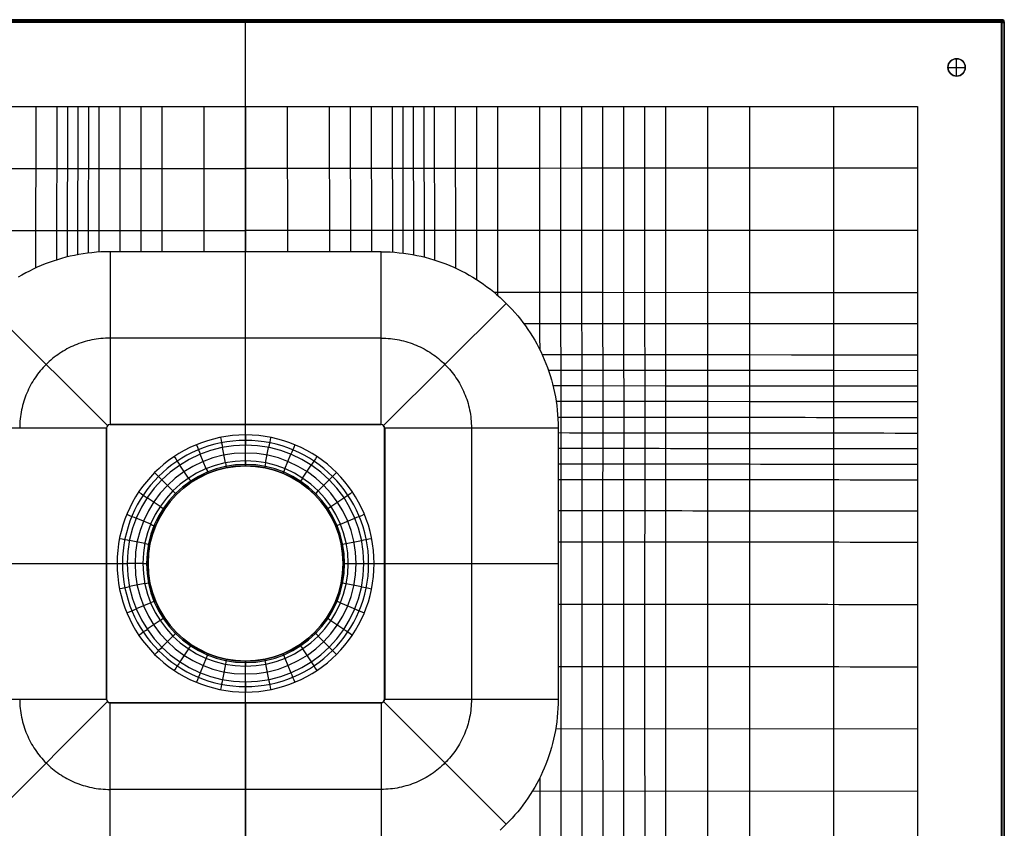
# Model space of a CAD drawing. Extents: x 0 to 700, y -500 to 500.
# Tile 3 of 3: x 246 to 700, y 127 to 500. Entities that reach past the tile are written whole.
import ezdxf

# ---------------------------------------------------------------- set-up
doc = ezdxf.new("R2010")
doc.units = 0
doc.header["$MEASUREMENT"] = 0
doc.layers.add('1', color=18, linetype='CONTINUOUS')

msp = doc.modelspace()

# ---------------------------------------------------------------- linework, layer by layer
at = {"layer": '1', "color": 111}
for p, q in [((698.99, 499.99, -1.99), (1.01, 499.99, -1.99)), ((698.99, 499.99, -2), (1.01, 499.99, -2)), ((1.14, 499.86, 13.51), (698.86, 499.86, 13.51)), ((1.28, 499.72, 29.01), (698.72, 499.72, 29.01)), ((350, 499.99, -1.99), (350, 499.72, 29.01)), ((698.72, 499.72, 29.01), (698.99, 499.99, -1.99)), ((698.99, 498.99, -3), (1.01, 498.99, -3)), ((698.72, 498.72, 30), (1.28, 498.72, 30)), ((350, 294.09, -3), (350, 498.99, -3)), ((350, 460, 30), (350, 498.72, 30)), ((698.72, -498.72, 30), (698.72, 498.72, 30)), ((698.99, -498.99, -3), (698.99, 498.99, -3)), ((699.99, 498.99, -1.99), (699.72, 498.72, 29.01)), ((699.91, 498.91, 6.89), (699.72, 498.72, 29.01)), ((699.72, 498.72, 29.01), (699.72, -498.72, 29.01)), ((699.86, 498.86, 13.51), (699.86, -498.86, 13.51)), ((699.99, -498.99, -1.99), (699.99, 498.99, -1.99)), ((699.99, -498.99, -2), (699.99, 498.99, -2)), ((678, 474, 7), (678, 482, 7)), ((678, 482, -3), (678, 482, 7)), ((674, 478, 7), (682, 478, 7)), ((674, 478, -3), (674, 478, 7)), ((682, 478, -3), (682, 478, 7)), ((678, 474, -3), (678, 474, 7)), ((40, 460, 30), (350, 460, 30)), ((253.25, 459.99, 30), (253.14, 385.41, 23.65)), ((262.94, 459.99, 30), (262.84, 389.16, 23.9)), ((267.79, 459.99, 30), (267.69, 390.52, 23.99)), ((272.64, 459.99, 30), (272.54, 391.56, 24.06)), ((277.49, 459.99, 30), (277.39, 392.31, 24.11)), ((282.33, 459.99, 30), (282.24, 392.76, 24.15)), ((292.03, 459.99, 30), (291.94, 392.92, 24.16)), ((301.73, 460, 30), (301.63, 392.92, 24.16)), ((311.42, 460, 30), (311.33, 392.92, 24.16)), ((330.81, 460, 30), (330.72, 392.92, 24.16)), ((350, 460, 30), (660, 460, 30)), ((350, 460, 30), (350, 392.92, 24.16)), ((369.19, 460, 30), (369.28, 392.92, 24.16)), ((388.58, 460, 30), (388.67, 392.92, 24.16)), ((398.27, 460, 30), (398.37, 392.92, 24.16)), ((407.97, 459.99, 30), (408.06, 392.92, 24.16)), ((417.67, 459.99, 30), (417.76, 392.76, 24.15)), ((422.51, 459.99, 30), (422.61, 392.31, 24.11)), ((427.36, 459.99, 30), (427.46, 391.56, 24.06)), ((432.21, 459.99, 30), (432.31, 390.52, 23.99)), ((437.06, 459.99, 30), (437.16, 389.16, 23.9)), ((446.75, 459.99, 30), (446.86, 385.41, 23.65)), ((456.45, 459.99, 30), (456.56, 380.11, 23.34)), ((660, 460, 30), (660, -460, 30)), ((350, 392.92, 24.16), (287.48, 392.92, 24.16)), ((287.48, 392.92, 24.16), (287.48, 313.22, 17.22)), ((412.52, 392.92, 24.16), (350, 392.92, 24.16)), ((350, 313.22, 17.22), (350, 392.92, 24.16)), ((412.52, 313.22, 17.22), (412.52, 392.92, 24.16)), ((229.74, 369.12, 22.77), (286.3, 312.74, 17.22)), ((470.26, 369.12, 22.77), (413.7, 312.74, 17.22)), ((412.52, 353.08, 20.69), (287.48, 353.08, 20.69)), ((285.81, 311.56, 17.22), (205.81, 311.56, 21.38)), ((285.81, 311.56, 17.22), (285.86, 311.5, 14.22)), ((285.81, 186.52, 17.22), (285.81, 311.56, 17.22)), ((285.84, 186.54, 15.72), (285.84, 311.53, 15.72)), ((285.86, 311.5, 14.22), (285.86, 186.57, 14.22)), ((286.3, 312.74, 17.22), (286.35, 312.68, 14.22)), ((287.53, 313.17, 14.22), (287.48, 313.22, 17.22)), ((350, 313.22, 17.22), (287.48, 313.22, 17.22)), ((287.51, 313.2, 15.72), (350, 313.2, 15.72)), ((350, 313.17, 14.22), (287.53, 313.17, 14.22)), ((318.55, 313.22, 17.22), (318.55, 313.17, 14.22)), ((350, 313.17, 14.22), (350, 313.22, 17.22)), ((350, 313.22, 17.22), (412.52, 313.22, 17.22)), ((412.49, 313.2, 15.72), (350, 313.2, 15.72)), ((412.47, 313.17, 14.22), (350, 313.17, 14.22)), ((350, 308.39, 14.22), (350, 313.17, 14.22)), ((381.45, 313.17, 14.22), (381.45, 313.22, 17.22)), ((412.52, 313.22, 17.22), (412.47, 313.17, 14.22)), ((413.7, 312.74, 17.22), (413.65, 312.68, 14.22)), ((414.14, 311.5, 14.22), (414.19, 311.56, 17.22)), ((414.14, 186.57, 14.22), (414.14, 311.5, 14.22)), ((414.16, 186.54, 15.72), (414.16, 311.53, 15.72)), ((494.19, 311.56, 21.38), (414.19, 311.56, 17.22)), ((414.19, 311.56, 17.22), (414.19, 186.52, 17.22)), ((454.19, 311.56, 19.3), (454.19, 186.52, 19.3)), ((494.19, 311.56, 21.38), (494.19, 186.52, 21.38)), ((340.76, 295.54, 5.82), (339.35, 302.64, 12.4)), ((350, 296.45, 5.82), (350, 303.68, 12.4)), ((359.24, 295.54, 5.82), (360.65, 302.64, 12.4)), ((331.88, 292.84, 5.82), (329.11, 299.53, 12.4)), ((368.12, 292.84, 5.82), (370.89, 299.53, 12.4)), ((323.69, 288.47, 5.82), (319.67, 294.48, 12.4)), ((350, 294.09, -3), (350, 294.16, 0.76)), ((376.31, 288.47, 5.82), (380.33, 294.48, 12.4)), ((316.51, 282.58, 5.82), (311.4, 287.69, 12.4)), ((383.49, 282.58, 5.82), (388.6, 287.69, 12.4)), ((310.62, 275.4, 5.82), (304.61, 279.42, 12.4)), ((389.38, 275.4, 5.82), (395.39, 279.42, 12.4)), ((306.25, 267.21, 5.82), (299.56, 269.98, 12.4)), ((393.75, 267.21, 5.82), (400.44, 269.98, 12.4)), ((303.55, 258.33, 5.82), (296.45, 259.74, 12.4)), ((396.45, 258.33, 5.82), (403.55, 259.74, 12.4)), ((205.81, 249.04, 21.38), (285.81, 249.04, 17.22)), ((285.81, 249.04, 17.22), (285.86, 249.04, 14.22)), ((285.86, 249.04, 14.22), (290.7, 249.04, 14.22)), ((302.64, 249.09, 5.82), (295.4, 249.09, 12.4)), ((305, 249.09, -3), (304.93, 249.09, 0.76)), ((395, 249.09, -3), (395.07, 249.09, 0.76)), ((397.36, 249.09, 5.82), (404.6, 249.09, 12.4)), ((409.3, 249.04, 14.22), (414.14, 249.04, 14.22)), ((414.14, 249.04, 14.22), (414.19, 249.04, 17.22)), ((414.19, 249.04, 17.22), (494.19, 249.04, 21.38)), ((303.55, 239.85, 5.82), (296.45, 238.44, 12.4)), ((396.45, 239.85, 5.82), (403.55, 238.44, 12.4)), ((306.25, 230.97, 5.82), (299.56, 228.2, 12.4)), ((393.75, 230.97, 5.82), (400.44, 228.2, 12.4)), ((310.62, 222.78, 5.82), (304.61, 218.76, 12.4)), ((389.38, 222.78, 5.82), (395.39, 218.76, 12.4)), ((316.51, 215.6, 5.82), (311.4, 210.49, 12.4)), ((383.49, 215.6, 5.82), (388.6, 210.49, 12.4)), ((323.69, 209.71, 5.82), (319.67, 203.7, 12.4)), ((376.31, 209.71, 5.82), (380.33, 203.7, 12.4)), ((331.88, 205.34, 5.82), (329.11, 198.65, 12.4)), ((368.12, 205.34, 5.82), (370.89, 198.65, 12.4)), ((340.76, 202.64, 5.82), (339.35, 195.54, 12.4)), ((350, 204.09, -3), (350, 204.02, 0.76)), ((350, -498.99, -3), (350, 204.09, -3)), ((350, 194.49, 12.4), (350, 201.73, 5.82)), ((359.24, 202.64, 5.82), (360.65, 195.54, 12.4)), ((205.81, 186.52, 21.38), (285.81, 186.52, 17.22)), ((285.86, 186.57, 14.22), (285.81, 186.52, 17.22)), ((350, 184.9, 14.22), (350, 189.79, 14.22)), ((414.19, 186.52, 17.22), (414.14, 186.57, 14.22)), ((414.19, 186.52, 17.22), (494.19, 186.52, 21.38)), ((229.73, 128.76, 20.09), (286.3, 185.34, 17.22)), ((286.3, 185.34, 17.22), (286.35, 185.39, 14.22)), ((287.48, 184.85, 17.22), (287.53, 184.9, 14.22)), ((287.48, 184.85, 17.22), (350, 184.85, 17.22)), ((287.48, 104.85, 18.81), (287.48, 184.85, 17.22)), ((287.51, 184.87, 15.72), (350, 184.87, 15.72)), ((287.53, 184.9, 14.22), (350, 184.9, 14.22)), ((318.55, 184.9, 14.22), (318.55, 184.85, 17.22)), ((350, 184.9, 14.22), (412.47, 184.9, 14.22)), ((350, 184.85, 17.22), (350, 184.9, 14.22)), ((412.49, 184.87, 15.72), (350, 184.87, 15.72)), ((350, 184.85, 17.22), (412.52, 184.85, 17.22)), ((350, 184.85, 17.22), (350, 104.85, 18.81)), ((381.45, 184.85, 17.22), (381.45, 184.9, 14.22)), ((412.47, 184.9, 14.22), (412.52, 184.85, 17.22)), ((412.52, 184.85, 17.22), (412.52, 104.85, 18.81)), ((413.7, 185.34, 17.22), (413.65, 185.39, 14.22)), ((470.27, 128.76, 20.09), (413.7, 185.34, 17.22)), ((660, 172.69, 30), (493.05, 172.83, 21.3)), ((412.52, 144.85, 18.01), (287.48, 144.85, 18.01)), ((660, 143.93, 30), (482.32, 144.07, 20.67))]:
    msp.add_line(p, q, dxfattribs=at)
for points in [[(485.53, 459.98, 30), (485.57, 431.41, 27.85), (485.62, 388.41, 24.59), (485.64, 374.07, 23.55), (485.65, 366.9, 23.07), (485.66, 359.73, 22.61), (485.66, 353.77, 22.26), (485.67, 347.8, 21.94)], [(495.23, 459.98, 30), (495.3, 402.74, 25.85), (495.31, 388.4, 24.83), (495.33, 374.06, 23.86), (495.34, 366.89, 23.41), (495.35, 359.72, 22.98), (495.35, 352.55, 22.59), (495.36, 345.37, 22.24), (495.36, 338.19, 21.95), (495.37, 331.01, 21.71), (495.37, 323.83, 21.55), (495.37, 316.64, 21.46), (495.37, 309.46, 21.44), (495.36, 201.6, 21.44), (495.36, 172.83, 21.42), (495.36, 144.06, 21.35), (495.36, 129.67, 21.35), (495.36, 115.28, 21.39)], [(504.92, 459.98, 30), (504.99, 402.74, 26.06), (505, 388.4, 25.1), (505.02, 374.06, 24.2), (505.03, 366.89, 23.77), (505.03, 359.71, 23.38), (505.04, 352.54, 23.02), (505.04, 345.36, 22.7), (505.05, 338.18, 22.43), (505.05, 331, 22.22), (505.05, 323.82, 22.07), (505.05, 316.63, 21.99), (505.05, 309.45, 21.96), (505.04, 201.59, 21.95), (505.04, 172.82, 21.93), (505.04, 144.05, 21.86), (505.05, 129.66, 21.86), (505.05, 115.28, 21.88)], [(514.62, 459.98, 30), (514.68, 402.74, 26.28), (514.69, 388.4, 25.39), (514.71, 374.05, 24.55), (514.71, 366.88, 24.16), (514.72, 359.7, 23.8), (514.72, 352.53, 23.47), (514.73, 345.35, 23.18), (514.73, 338.17, 22.94), (514.73, 330.99, 22.75), (514.74, 323.81, 22.61), (514.74, 316.62, 22.53), (514.73, 309.44, 22.49), (514.72, 273.5, 22.47), (514.72, 201.59, 22.46), (514.72, 172.82, 22.44), (514.73, 144.04, 22.38), (514.73, 129.66, 22.37), (514.73, 115.27, 22.39)], [(524.31, 459.98, 30), (524.34, 431.43, 28.25), (524.37, 402.74, 26.52), (524.38, 388.4, 25.69), (524.39, 374.05, 24.92), (524.4, 366.87, 24.57), (524.4, 359.7, 24.24), (524.41, 352.52, 23.94), (524.41, 345.34, 23.68), (524.41, 338.16, 23.46), (524.42, 330.98, 23.29), (524.42, 323.8, 23.16), (524.42, 316.61, 23.08), (524.42, 309.43, 23.03), (524.41, 295.06, 22.99), (524.4, 201.58, 22.97), (524.41, 172.81, 22.95), (524.41, 144.04, 22.89), (524.41, 129.65, 22.88), (524.41, 115.26, 22.9)], [(534.01, 459.98, 30), (534.05, 417.09, 27.55), (534.06, 402.74, 26.76), (534.07, 388.39, 26), (534.08, 374.04, 25.3), (534.08, 366.87, 24.98), (534.09, 359.69, 24.68), (534.09, 352.51, 24.42), (534.1, 345.33, 24.18), (534.1, 338.15, 23.98), (534.1, 330.97, 23.83), (534.1, 323.79, 23.71), (534.1, 316.6, 23.62), (534.1, 309.42, 23.57), (534.1, 295.05, 23.52), (534.09, 230.34, 23.49), (534.09, 201.57, 23.49), (534.09, 172.8, 23.46), (534.1, 129.64, 23.4), (534.1, 115.26, 23.41)], [(543.7, 459.98, 30), (543.73, 431.44, 28.48), (543.74, 417.09, 27.73), (543.75, 402.74, 27.01), (543.76, 388.39, 26.32), (543.77, 374.04, 25.68), (543.77, 366.86, 25.39), (543.77, 359.68, 25.13), (543.78, 352.5, 24.89), (543.78, 345.32, 24.68), (543.78, 338.14, 24.5), (543.78, 330.96, 24.36), (543.78, 323.78, 24.24), (543.78, 316.59, 24.16), (543.78, 302.22, 24.07), (543.78, 287.85, 24.03), (543.77, 201.56, 24), (543.78, 144.02, 23.92), (543.78, 115.25, 23.92)], [(563.09, 459.99, 30), (563.11, 431.45, 28.73), (563.12, 417.1, 28.11), (563.13, 402.74, 27.52), (563.13, 388.39, 26.96), (563.14, 374.03, 26.45), (563.14, 359.67, 26.01), (563.15, 352.49, 25.82), (563.15, 345.31, 25.65), (563.15, 338.13, 25.51), (563.15, 330.94, 25.39), (563.15, 323.76, 25.29), (563.15, 309.39, 25.16), (563.15, 295.02, 25.09), (563.14, 273.45, 25.04), (563.14, 201.55, 25.01), (563.15, 144.01, 24.95), (563.15, 115.24, 24.94)], [(582.48, 459.99, 30), (582.49, 431.46, 28.99), (582.5, 417.1, 28.5), (582.5, 402.74, 28.03), (582.51, 388.38, 27.59), (582.51, 374.02, 27.2), (582.52, 359.66, 26.86), (582.52, 345.29, 26.58), (582.52, 330.93, 26.37), (582.52, 316.56, 26.23), (582.52, 302.18, 26.14), (582.51, 287.81, 26.09), (582.51, 259.06, 26.05), (582.51, 172.76, 26), (582.52, 115.22, 25.96), (582.52, 86.45, 25.99), (582.53, 57.69, 26.09), (582.53, 28.92, 26.24), (582.53, 0.15, 26.43), (582.52, -57.38, 26.89), (582.5, -172.44, 27.83), (582.49, -229.97, 28.28), (582.46, -460, 30)], [(621.25, 460, 30), (621.26, 431.47, 29.5), (621.26, 402.74, 29.03), (621.26, 388.37, 28.83), (621.26, 374, 28.64), (621.26, 359.63, 28.48), (621.26, 338.08, 28.29), (621.26, 316.52, 28.16), (621.26, 287.77, 28.07), (621.25, 259.01, 28.04), (621.26, 115.19, 27.98), (621.27, 86.43, 28), (621.27, 57.66, 28.04), (621.27, 28.9, 28.1), (621.27, 0.13, 28.19), (621.27, -57.39, 28.41), (621.26, -229.96, 29.12), (621.24, -460, 30)], [(40, 431.47, 30), (117.51, 431.46, 28.99), (165.97, 431.44, 28.36), (195.04, 431.42, 28.03), (214.43, 431.41, 27.85), (233.82, 431.4, 27.7), (253.21, 431.39, 27.6), (277.44, 431.38, 27.54), (350, 431.33, 27.5)], [(660, 431.47, 30), (582.49, 431.46, 28.99), (534.03, 431.44, 28.36), (504.96, 431.42, 28.03), (485.57, 431.41, 27.85), (466.18, 431.4, 27.7), (446.79, 431.39, 27.6), (422.56, 431.38, 27.54), (350, 431.33, 27.5)], [(40, 402.73, 30), (78.74, 402.74, 29.03), (165.94, 402.74, 26.76), (185.32, 402.74, 26.28), (204.7, 402.74, 25.85), (214.39, 402.74, 25.67), (224.09, 402.74, 25.5), (233.78, 402.74, 25.35), (243.47, 402.74, 25.23), (253.17, 402.74, 25.14), (267.71, 402.73, 25.06), (282.25, 402.72, 25.02), (350, 402.68, 25.01)], [(660, 402.73, 30), (621.26, 402.74, 29.03), (534.06, 402.74, 26.76), (514.68, 402.74, 26.28), (495.3, 402.74, 25.85), (485.61, 402.74, 25.67), (475.91, 402.74, 25.5), (466.22, 402.74, 25.35), (456.53, 402.74, 25.23), (446.83, 402.74, 25.14), (432.29, 402.73, 25.06), (417.75, 402.72, 25.02), (350, 402.68, 25.01)], [(287.48, 392.92, 24.16), (285.37, 392.9, 24.16), (283.28, 392.82, 24.15), (281.2, 392.69, 24.14), (279.13, 392.5, 24.13), (277.08, 392.27, 24.11), (275.05, 391.99, 24.09), (273.03, 391.65, 24.07), (271.03, 391.27, 24.04), (269.05, 390.84, 24.01), (267.08, 390.37, 23.98), (265.13, 389.84, 23.94), (263.21, 389.27, 23.9), (261.3, 388.65, 23.86), (259.41, 387.99, 23.82), (257.55, 387.29, 23.77), (255.7, 386.54, 23.72), (253.88, 385.75, 23.67), (252.09, 384.91, 23.62), (250.31, 384.03, 23.57), (248.57, 383.12, 23.51), (246.84, 382.16, 23.46), (245.15, 381.16, 23.4)], [(412.52, 392.92, 24.16), (414.63, 392.9, 24.16), (416.72, 392.82, 24.15), (418.8, 392.69, 24.14), (420.87, 392.5, 24.13), (422.92, 392.27, 24.11), (424.95, 391.99, 24.09), (426.97, 391.65, 24.07), (428.97, 391.27, 24.04), (430.95, 390.84, 24.01), (432.92, 390.37, 23.98), (434.87, 389.84, 23.94), (436.79, 389.27, 23.9), (438.7, 388.65, 23.86), (440.59, 387.99, 23.82), (442.45, 387.29, 23.77), (444.3, 386.54, 23.72), (446.12, 385.75, 23.67), (447.91, 384.91, 23.62), (449.69, 384.03, 23.57), (451.43, 383.12, 23.51), (453.16, 382.16, 23.46), (454.85, 381.16, 23.4), (456.53, 380.12, 23.34), (458.17, 379.04, 23.28), (459.78, 377.93, 23.22), (461.37, 376.78, 23.16), (462.93, 375.59, 23.09), (464.46, 374.36, 23.03), (465.95, 373.1, 22.96), (467.42, 371.81, 22.9), (468.85, 370.48, 22.83), (470.26, 369.12, 22.77), (471.63, 367.72, 22.7), (472.96, 366.29, 22.64), (474.26, 364.83, 22.57), (475.53, 363.34, 22.51), (476.76, 361.82, 22.45), (477.95, 360.27, 22.38), (479.11, 358.69, 22.32), (480.23, 357.08, 22.26), (481.31, 355.44, 22.2), (482.36, 353.78, 22.14), (483.36, 352.09, 22.08), (484.33, 350.37, 22.02), (485.25, 348.63, 21.97), (486.13, 346.86, 21.92), (486.97, 345.07, 21.86), (487.77, 343.26, 21.81), (488.52, 341.42, 21.77), (489.23, 339.56, 21.72), (489.89, 337.68, 21.68), (490.51, 335.78, 21.64), (491.09, 333.86, 21.6), (491.62, 331.91, 21.56), (492.1, 329.95, 21.53), (492.53, 327.97, 21.5), (492.91, 325.98, 21.47), (493.25, 323.96, 21.45), (493.53, 321.93, 21.43), (493.77, 319.89, 21.41), (493.95, 317.83, 21.4), (494.08, 315.75, 21.39), (494.16, 313.66, 21.38), (494.19, 311.56, 21.38)], [(660, 373.98, 30), (621.26, 374, 28.64), (601.89, 374.01, 27.93), (582.51, 374.02, 27.2), (514.71, 374.05, 24.55), (495.33, 374.06, 23.86), (485.64, 374.07, 23.55), (475.95, 374.07, 23.28), (464.8, 374.08, 23.01)], [(660, 359.61, 30), (621.26, 359.63, 28.48), (601.89, 359.65, 27.68), (582.52, 359.66, 26.86), (563.14, 359.67, 26.01), (514.72, 359.7, 23.8), (505.03, 359.71, 23.38), (495.35, 359.72, 22.98), (485.66, 359.73, 22.61), (478.36, 359.73, 22.36)], [(287.48, 353.07, 20.69), (286.41, 353.06, 20.69), (285.34, 353.02, 20.69), (284.28, 352.95, 20.68), (283.22, 352.86, 20.67), (282.18, 352.74, 20.67), (281.14, 352.6, 20.66), (280.11, 352.43, 20.64), (279.09, 352.23, 20.63), (278.08, 352.01, 20.61), (277.08, 351.77, 20.6), (276.08, 351.5, 20.58), (275.1, 351.21, 20.56), (274.13, 350.9, 20.54), (273.16, 350.56, 20.52), (272.21, 350.2, 20.5), (271.27, 349.82, 20.47), (270.34, 349.41, 20.45), (269.43, 348.99, 20.42), (268.52, 348.54, 20.39), (267.63, 348.07, 20.37), (266.75, 347.58, 20.34), (265.88, 347.07, 20.31), (265.03, 346.54, 20.28), (264.19, 345.99, 20.25), (263.37, 345.42, 20.22), (262.56, 344.84, 20.19), (261.76, 344.23, 20.16), (260.98, 343.6, 20.12), (260.22, 342.96, 20.09), (259.47, 342.3, 20.06), (258.74, 341.62, 20.03), (258.02, 340.93, 19.99), (257.32, 340.21, 19.96), (256.64, 339.48, 19.93), (255.98, 338.74, 19.9), (255.33, 337.98, 19.86), (254.7, 337.2, 19.83), (254.09, 336.41, 19.8), (253.5, 335.6, 19.77), (252.93, 334.78, 19.74), (252.38, 333.95, 19.71), (251.85, 333.1, 19.68), (251.33, 332.23, 19.65), (250.84, 331.36, 19.62), (250.37, 330.47, 19.59), (249.92, 329.57, 19.57), (249.49, 328.65, 19.54), (249.09, 327.73, 19.52), (248.7, 326.79, 19.49), (248.34, 325.84, 19.47), (248, 324.88, 19.45), (247.69, 323.91, 19.43), (247.39, 322.93, 19.41), (247.12, 321.94, 19.39), (246.88, 320.94, 19.37), (246.66, 319.93, 19.36), (246.46, 318.91, 19.35), (246.29, 317.88, 19.33), (246.15, 316.85, 19.32), (246.03, 315.8, 19.32), (245.93, 314.75, 19.31), (245.87, 313.69, 19.3), (245.83, 312.63, 19.3), (245.81, 311.56, 19.3)], [(412.52, 353.07, 20.69), (413.59, 353.06, 20.69), (414.66, 353.02, 20.69), (415.72, 352.95, 20.68), (416.78, 352.86, 20.67), (417.82, 352.74, 20.67), (418.86, 352.6, 20.66), (419.89, 352.43, 20.64), (420.91, 352.23, 20.63), (421.92, 352.01, 20.61), (422.92, 351.77, 20.6), (423.92, 351.5, 20.58), (424.9, 351.21, 20.56), (425.87, 350.9, 20.54), (426.84, 350.56, 20.52), (427.79, 350.2, 20.5), (428.73, 349.82, 20.47), (429.66, 349.41, 20.45), (430.57, 348.99, 20.42), (431.48, 348.54, 20.39), (432.37, 348.07, 20.37), (433.25, 347.58, 20.34), (434.12, 347.07, 20.31), (434.97, 346.54, 20.28), (435.81, 345.99, 20.25), (436.63, 345.42, 20.22), (437.44, 344.84, 20.19), (438.24, 344.23, 20.16), (439.02, 343.6, 20.12), (439.78, 342.96, 20.09), (440.53, 342.3, 20.06), (441.26, 341.62, 20.03), (441.98, 340.93, 19.99), (442.68, 340.21, 19.96), (443.36, 339.48, 19.93), (444.02, 338.74, 19.9), (444.67, 337.98, 19.86), (445.3, 337.2, 19.83), (445.91, 336.41, 19.8), (446.5, 335.6, 19.77), (447.07, 334.78, 19.74), (447.62, 333.95, 19.71), (448.15, 333.1, 19.68), (448.67, 332.23, 19.65), (449.16, 331.36, 19.62), (449.63, 330.47, 19.59), (450.08, 329.57, 19.57), (450.51, 328.65, 19.54), (450.91, 327.73, 19.52), (451.3, 326.79, 19.49), (451.66, 325.84, 19.47), (452, 324.88, 19.45), (452.31, 323.91, 19.43), (452.61, 322.93, 19.41), (452.88, 321.94, 19.39), (453.12, 320.94, 19.37), (453.34, 319.93, 19.36), (453.54, 318.91, 19.35), (453.71, 317.88, 19.33), (453.85, 316.85, 19.32), (453.97, 315.8, 19.32), (454.07, 314.75, 19.31), (454.13, 313.69, 19.3), (454.17, 312.63, 19.3), (454.19, 311.56, 19.3)], [(660, 345.23, 30), (621.26, 345.26, 28.34), (601.89, 345.28, 27.48), (582.52, 345.29, 26.58), (563.15, 345.31, 25.65), (534.1, 345.33, 24.18), (514.73, 345.35, 23.18), (505.04, 345.36, 22.7), (495.36, 345.37, 22.24), (486.83, 345.38, 21.87)], [(660, 338.04, 30), (621.26, 338.08, 28.29), (601.89, 338.09, 27.39), (582.52, 338.11, 26.47), (563.15, 338.13, 25.51), (534.1, 338.15, 23.98), (505.05, 338.18, 22.43), (495.36, 338.19, 21.95), (489.72, 338.2, 21.68)], [(660, 330.85, 30), (621.26, 330.89, 28.24), (601.89, 330.91, 27.32), (582.52, 330.93, 26.37), (563.15, 330.94, 25.39), (543.78, 330.96, 24.36), (505.05, 331, 22.22), (491.84, 331.01, 21.54)], [(660, 323.67, 30), (621.26, 323.7, 28.2), (601.89, 323.72, 27.26), (582.52, 323.74, 26.29), (563.15, 323.76, 25.29), (534.1, 323.79, 23.71), (505.05, 323.82, 22.07), (493.26, 323.83, 21.44)], [(245.81, 186.52, 19.3), (245.83, 185.44, 19.3), (245.87, 184.37, 19.3), (245.93, 183.31, 19.29), (246.03, 182.26, 19.29), (246.15, 181.21, 19.28), (246.29, 180.17, 19.27), (246.46, 179.14, 19.26), (246.66, 178.12, 19.24), (246.88, 177.11, 19.23), (247.12, 176.1, 19.22), (247.39, 175.11, 19.2), (247.68, 174.13, 19.18), (248, 173.15, 19.16), (248.34, 172.19, 19.14), (248.7, 171.24, 19.12), (249.08, 170.3, 19.1), (249.49, 169.37, 19.08), (249.92, 168.45, 19.05), (250.37, 167.55, 19.03), (250.84, 166.65, 19), (251.33, 165.78, 18.97), (251.84, 164.91, 18.95), (252.37, 164.06, 18.92), (252.92, 163.22, 18.89), (253.5, 162.39, 18.86), (254.09, 161.58, 18.83), (254.7, 160.79, 18.81), (255.32, 160.01, 18.78), (255.97, 159.24, 18.75), (256.63, 158.5, 18.72), (257.31, 157.76, 18.69), (258.01, 157.05, 18.66), (258.73, 156.35, 18.63), (259.46, 155.67, 18.6), (260.21, 155.01, 18.57), (260.97, 154.36, 18.54), (261.75, 153.73, 18.51), (262.55, 153.12, 18.48), (263.36, 152.53, 18.45), (264.18, 151.96, 18.42), (265.02, 151.41, 18.39), (265.87, 150.88, 18.36), (266.74, 150.37, 18.34), (267.62, 149.87, 18.31), (268.51, 149.4, 18.29), (269.42, 148.95, 18.26), (270.33, 148.53, 18.24), (271.26, 148.12, 18.21), (272.2, 147.74, 18.19), (273.15, 147.37, 18.17), (274.12, 147.04, 18.15), (275.09, 146.72, 18.13), (276.07, 146.43, 18.11), (277.07, 146.16, 18.1), (278.07, 145.91, 18.08), (279.08, 145.69, 18.07), (280.11, 145.5, 18.06), (281.14, 145.33, 18.04), (282.17, 145.18, 18.03), (283.22, 145.06, 18.03), (284.28, 144.97, 18.02), (285.34, 144.9, 18.02), (286.4, 144.86, 18.01), (287.48, 144.85, 18.01)], [(454.19, 186.52, 19.3), (454.17, 185.44, 19.3), (454.13, 184.37, 19.3), (454.07, 183.31, 19.29), (453.97, 182.26, 19.29), (453.85, 181.21, 19.28), (453.71, 180.17, 19.27), (453.54, 179.14, 19.26), (453.34, 178.12, 19.24), (453.12, 177.11, 19.23), (452.88, 176.1, 19.22), (452.61, 175.11, 19.2), (452.32, 174.13, 19.18), (452, 173.15, 19.16), (451.66, 172.19, 19.14), (451.3, 171.24, 19.12), (450.92, 170.3, 19.1), (450.51, 169.37, 19.08), (450.08, 168.45, 19.05), (449.63, 167.55, 19.03), (449.16, 166.65, 19), (448.67, 165.78, 18.97), (448.16, 164.91, 18.95), (447.63, 164.06, 18.92), (447.08, 163.22, 18.89), (446.5, 162.39, 18.86), (445.91, 161.58, 18.83), (445.3, 160.79, 18.81), (444.68, 160.01, 18.78), (444.03, 159.24, 18.75), (443.37, 158.5, 18.72), (442.69, 157.76, 18.69), (441.99, 157.05, 18.66), (441.27, 156.35, 18.63), (440.54, 155.67, 18.6), (439.79, 155.01, 18.57), (439.03, 154.36, 18.54), (438.25, 153.73, 18.51), (437.45, 153.12, 18.48), (436.64, 152.53, 18.45), (435.82, 151.96, 18.42), (434.98, 151.41, 18.39), (434.13, 150.88, 18.36), (433.26, 150.37, 18.34), (432.38, 149.87, 18.31), (431.49, 149.4, 18.29), (430.58, 148.95, 18.26), (429.67, 148.53, 18.24), (428.74, 148.12, 18.21), (427.8, 147.74, 18.19), (426.85, 147.37, 18.17), (425.88, 147.04, 18.15), (424.91, 146.72, 18.13), (423.93, 146.43, 18.11), (422.93, 146.16, 18.1), (421.93, 145.91, 18.08), (420.92, 145.69, 18.07), (419.89, 145.5, 18.06), (418.86, 145.33, 18.04), (417.83, 145.18, 18.03), (416.78, 145.06, 18.03), (415.72, 144.97, 18.02), (414.66, 144.9, 18.02), (413.6, 144.86, 18.01), (412.52, 144.85, 18.01)], [(494.19, 186.52, 21.38), (494.16, 184.41, 21.38), (494.08, 182.31, 21.37), (493.95, 180.23, 21.36), (493.77, 178.16, 21.35), (493.53, 176.11, 21.33), (493.25, 174.08, 21.32), (492.91, 172.06, 21.29), (492.53, 170.05, 21.27), (492.1, 168.07, 21.24), (491.62, 166.1, 21.21), (491.09, 164.15, 21.18), (490.52, 162.22, 21.14), (489.9, 160.32, 21.1), (489.23, 158.43, 21.06), (488.53, 156.56, 21.02), (487.77, 154.72, 20.98), (486.98, 152.9, 20.93), (486.14, 151.1, 20.88), (485.26, 149.33, 20.83), (484.33, 147.58, 20.78), (483.37, 145.86, 20.73), (482.37, 144.16, 20.68), (481.33, 142.49, 20.62), (480.24, 140.85, 20.56), (479.13, 139.23, 20.51), (477.97, 137.65, 20.45), (476.77, 136.09, 20.39), (475.54, 134.56, 20.33), (474.28, 133.06, 20.27), (472.98, 131.6, 20.21), (471.64, 130.16, 20.15), (470.27, 128.76, 20.09), (468.87, 127.39, 20.03), (467.44, 126.06, 19.97)], [(485.68, 150.16, 20.86), (485.68, 129.68, 20.85), (485.68, 115.29, 20.9), (485.68, 100.9, 21.01), (485.68, 86.52, 21.17), (485.67, 72.13, 21.37), (485.67, 57.74, 21.61), (485.66, 28.97, 22.12), (485.62, -57.35, 23.71), (485.6, -114.9, 24.69), (485.59, -172.44, 25.62), (485.57, -229.99, 26.52), (485.51, -460, 30)]]:
    msp.add_polyline3d(points, dxfattribs=at)
for centre, radius in [((678, 478, 2), 4), ((350, 249.09, -1.12), 45.03)]:
    msp.add_circle(centre, radius, dxfattribs=at)
at = {"layer": '1', "color": 111, "extrusion": (1, 0, 0)}
for centre, start, end in [((498.99, -2, 350), 270, 0.5), ((498.72, 29, 350), 0.5, 90)]:
    msp.add_arc(centre, 1, start, end, dxfattribs=at)
at = {"layer": '1', "color": 111, "extrusion": (-0.008726, -0.008726, 0.999924)}
for centre, start in [((698.95, 498.9, 18.55), 360), ((698.95, 498.9, 3.05), 0), ((698.95, 498.9, -12.45), 360)]:
    msp.add_arc(centre, 1, start, 89.9956, dxfattribs=at)
at = {"layer": '1', "color": 111, "extrusion": (1, -6.80093e-13, -9.1543e-13)}
msp.add_arc((498.72, 29, 698.72), 1, 0.5, 90, dxfattribs=at)
at = {"layer": '1', "color": 111, "extrusion": (1, -9.0946e-13, 6.76151e-13)}
msp.add_arc((498.99, -2, 698.99), 1, 270, 0.5, dxfattribs=at)
at = {"layer": '1', "color": 111}
for centre, radius, start, end in [((698.99, 498.99, -2), 1, 0, 90), ((678, 478, 7), 4, 0, 180), ((678, 478, -3), 4, 0, 180), ((678, 478, 7), 4, 180, 0), ((678, 478, -3), 4, 180, 0), ((287.48, 311.56, 17.22), 1.67, 89.9964, 180.0036), ((287.53, 311.5, 14.22), 1.67, 90.0072, 179.9928), ((412.47, 311.5, 14.22), 1.67, 0.0072, 89.9928), ((412.52, 311.56, 17.22), 1.67, 359.9964, 90.0036), ((350, 249.09, 14.22), 59.3, 90, 270), ((350, 249.09, 13.75), 56.78, 90, 270), ((350, 249.09, 14.22), 59.3, 270, 90), ((350, 249.09, 13.75), 56.78, 270, 90), ((350, 249.09, 12.4), 54.6, 90, 270), ((350, 249.09, 9.11), 50.98, 90, 270), ((350, 249.09, 12.4), 54.6, 270, 90), ((350, 249.09, 9.11), 50.98, 270, 90), ((350, 249.09, 5.82), 47.36, 90, 270), ((350, 249.09, 5.82), 47.36, 270, 90), ((350, 249.09, 3.53), 45.69, 90, 270), ((350, 249.09, 0.76), 45.07, 90, 180), ((350, 249.09, -3), 45, 0, 180), ((350, 249.09, 3.53), 45.69, 270, 90), ((350, 249.09, 0.76), 45.07, 270, 90), ((350, 249.09, -3), 45, 180, 0), ((287.48, 186.52, 17.22), 1.67, 179.9964, 270.0036), ((287.53, 186.57, 14.22), 1.67, 180.0072, 269.9928), ((412.47, 186.57, 14.22), 1.67, 270.0072, 359.9928), ((412.52, 186.52, 17.22), 1.67, 269.9964, 0.0036)]:
    msp.add_arc(centre, radius, start, end, dxfattribs=at)
at = {"layer": '1', "color": 111, "extrusion": (-9.69813e-12, 1, -1.87861e-11)}
msp.add_arc((-698.72, 29, 498.72), 1, 90, 179.5, dxfattribs=at)
at = {"layer": '1', "color": 111, "extrusion": (-8.63987e-12, 1, 1.85954e-11)}
msp.add_arc((-698.99, -2, 498.99), 1, 179.5, 270, dxfattribs=at)
at = {"layer": '1', "color": 111, "extrusion": (0.976238, 0.018772, -0.215887)}
msp.add_arc((19991.07, -236261.35, 457.23), 237199.38, 94.7252963, 94.746415, dxfattribs=at)
at = {"layer": '1', "color": 111, "extrusion": (0.001295, 0.999982, -0.005826)}
msp.add_arc((-1298.77, -13898.82, 317.15), 13945.33, 86.69014, 87.372962, dxfattribs=at)
at = {"layer": '1', "color": 111, "extrusion": (-0.01745, 0.01745, 0.999695)}
msp.add_arc((-423.58, -16.59, 16.17), 1.67, 225.0087, 314.9913, dxfattribs=at)
at = {"layer": '1', "color": 111, "extrusion": (0.01745, 0.01745, 0.999695)}
msp.add_arc((-71.39, -511.42, 28.38), 1.67, 225.0087, 314.9913, dxfattribs=at)
at = {"layer": '1', "color": 111, "extrusion": (0.001814, 0.999878, -0.015489)}
msp.add_arc((-1446.64, -16701.62, 309.98), 16754.92, 86.739259, 87.307045, dxfattribs=at)
at = {"layer": '1', "color": 111, "extrusion": (0.980825, 0.19489, -1.77474e-13)}
msp.add_arc((235.41, 7.22, 391.83), 7, 90, 132.2716, dxfattribs=at)
at = {"layer": '1', "color": 111, "extrusion": (1, 1.05275e-13, 4.50562e-12)}
msp.add_arc((308.39, 7.22, 350), 7, 90, 132.2716, dxfattribs=at)
at = {"layer": '1', "color": 111, "extrusion": (0.980825, -0.19489, 2.61914e-13)}
msp.add_arc((371.83, 7.22, 294.74), 7, 90, 132.2716, dxfattribs=at)
at = {"layer": '1', "color": 111, "extrusion": (0.92381, 0.382852, 7.37918e-14)}
msp.add_arc((155.42, 7.22, 418.7), 7, 90, 132.2716, dxfattribs=at)
at = {"layer": '1', "color": 111, "extrusion": (0.92381, -0.382852, 4.07349e-13)}
msp.add_arc((423.41, 7.22, 227.97), 7, 90, 132.2716, dxfattribs=at)
at = {"layer": '1', "color": 111, "extrusion": (0.002524, 0.999578, -0.028925)}
msp.add_arc((-1669.13, -20978.98, 302.77), 21042, 86.796962, 87.249071, dxfattribs=at)
at = {"layer": '1', "color": 111, "extrusion": (0.831732, 0.555177, -8.9671e-15)}
msp.add_arc((72.17, 7.22, 429.4), 7, 90, 132.2716, dxfattribs=at)
at = {"layer": '1', "color": 111, "extrusion": (0.980814, 0.194945, 1.71188e-07)}
msp.add_arc((228.14, 0.64, 391.84), 7, 132.2716, 179, dxfattribs=at)
at = {"layer": '1', "color": 111, "extrusion": (1, 7.61002e-12, -5.76161e-12)}
msp.add_arc((301.15, 0.64, 350), 7, 132.2716, 179, dxfattribs=at)
at = {"layer": '1', "color": 111, "extrusion": (0.980814, -0.194945, -1.71187e-07)}
msp.add_arc((364.61, 0.64, 294.73), 7, 132.2716, 179, dxfattribs=at)
at = {"layer": '1', "color": 111, "extrusion": (0.831732, -0.555177, 8.51875e-14)}
msp.add_arc((460.79, 7.22, 152.82), 7, 90, 132.2716, dxfattribs=at)
at = {"layer": '1', "color": 111, "extrusion": (0.707096, 0.707117, 1.65331e-13)}
msp.add_arc((-12.06, 7.22, 423.62), 7, 90, 132.2716, dxfattribs=at)
at = {"layer": '1', "color": 111, "extrusion": (0.923782, 0.382918, -6.88153e-07)}
msp.add_arc((148.15, 0.64, 418.7), 7, 132.2716, 179, dxfattribs=at)
at = {"layer": '1', "color": 111, "extrusion": (0.923782, -0.382918, 6.88153e-07)}
msp.add_arc((416.19, 0.64, 227.94), 7, 132.2716, 179, dxfattribs=at)
at = {"layer": '1', "color": 111, "extrusion": (-0.707096, 0.707117, 1.42726e-13)}
msp.add_arc((-482.93, 7.22, -71.35), 7, 47.7284, 90, dxfattribs=at)
at = {"layer": '1', "color": 111, "extrusion": (0.003378, 0.998972, -0.045197)}
msp.add_arc((-1932.59, -26038.85, 295.48), 26113.32, 86.840177, 87.204488, dxfattribs=at)
at = {"layer": '1', "color": 111, "extrusion": (0.831671, 0.555269, 9.75676e-07)}
msp.add_arc((64.88, 0.64, 429.4), 7, 132.2716, 179, dxfattribs=at)
at = {"layer": '1', "color": 111, "extrusion": (0.831671, -0.555269, -9.75676e-07)}
msp.add_arc((453.57, 0.64, 152.77), 7, 132.2716, 179, dxfattribs=at)
at = {"layer": '1', "color": 111, "extrusion": (0.004297, 0.998019, -0.062763)}
msp.add_arc((-2201.71, -31182.8, 288.11), 31269.07, 86.867383, 87.171627, dxfattribs=at)
at = {"layer": '1', "color": 111, "extrusion": (0.555973, 0.8312, -3.47849e-13)}
msp.add_arc((-93.13, 7.22, 401.63), 7, 90, 132.2716, dxfattribs=at)
at = {"layer": '1', "color": 111, "extrusion": (0.706995, 0.707219, -4.30084e-07)}
msp.add_arc((-19.36, 0.64, 423.61), 7, 132.2716, 179, dxfattribs=at)
at = {"layer": '1', "color": 111, "extrusion": (-0.706995, 0.707219, -4.30084e-07)}
msp.add_arc((-475.7, 0.64, -71.29), 7, 1, 47.7284, dxfattribs=at)
at = {"layer": '1', "color": 111, "extrusion": (-0.555973, 0.8312, -2.25298e-13)}
msp.add_arc((-488.71, 7.22, 12.45), 7, 47.7284, 90, dxfattribs=at)
at = {"layer": '1', "color": 111, "extrusion": (0.555838, 0.83129, 8.69513e-07)}
msp.add_arc((-100.43, 0.64, 401.61), 7, 132.2716, 179, dxfattribs=at)
at = {"layer": '1', "color": 111, "extrusion": (-0.555838, 0.83129, 8.69513e-07)}
msp.add_arc((-481.47, 0.64, 12.52), 7, 1, 47.7284, dxfattribs=at)
at = {"layer": '1', "color": 111, "extrusion": (0.006086, 0.995257, -0.097088)}
msp.add_arc((-2667.97, -40013.65, 273.15), 40120.81, 86.891726, 87.128847, dxfattribs=at)
at = {"layer": '1', "color": 111, "extrusion": (0.382978, 0.923757, 4.55548e-13)}
msp.add_arc((-168.62, 7.22, 364.14), 7, 90, 132.2716, dxfattribs=at)
at = {"layer": '1', "color": 111, "extrusion": (-0.382978, 0.923757, -3.37481e-13)}
msp.add_arc((-478.01, 7.22, 96.06), 7, 47.7284, 90, dxfattribs=at)
at = {"layer": '1', "color": 111, "extrusion": (0.382788, 0.923836, 3.08431e-07)}
msp.add_arc((-175.93, 0.64, 364.09), 7, 132.2716, 179, dxfattribs=at)
at = {"layer": '1', "color": 111, "extrusion": (-0.382788, 0.923836, 3.0843e-07)}
msp.add_arc((-470.76, 0.64, 96.14), 7, 1, 47.7284, dxfattribs=at)
at = {"layer": '1', "color": 111, "extrusion": (0.195255, 0.980752, 3.24871e-13)}
msp.add_arc((-235.32, 7.22, 312.63), 7, 90, 132.2716, dxfattribs=at)
at = {"layer": '1', "color": 111, "extrusion": (-0.195255, 0.980752, 3.60179e-13)}
msp.add_arc((-451.2, 7.22, 175.96), 7, 47.7284, 90, dxfattribs=at)
at = {"layer": '1', "color": 111, "extrusion": (0.00754, 0.992094, -0.125269)}
msp.add_arc((-2990.58, -46036.34, 258.14), 46158.14, 86.897265, 87.103373, dxfattribs=at)
at = {"layer": '1', "color": 111, "extrusion": (0.195052, 0.980793, -1.06975e-07)}
msp.add_arc((-242.63, 0.64, 312.57), 7, 132.2716, 179, dxfattribs=at)
at = {"layer": '1', "color": 111, "extrusion": (-0.195052, 0.980793, -1.06975e-07)}
msp.add_arc((-443.93, 0.64, 176.04), 7, 1, 47.7284, dxfattribs=at)
at = {"layer": '1', "color": 111, "extrusion": (0.000329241, 1, -4.28375e-13)}
msp.add_arc((-290.61, 7.22, 249.21), 7, 90, 132.2716, dxfattribs=at)
at = {"layer": '1', "color": 111, "extrusion": (0.000393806, 1, 1.06592e-06)}
msp.add_arc((-297.84, 0.64, 249.23), 7, 132.2716, 179, dxfattribs=at)
at = {"layer": '1', "color": 111, "extrusion": (4.83949e-09, 5.15227e-09, 1)}
msp.add_arc((350, 249.09, 0.76), 45.07, 180, 270, dxfattribs=at)
at = {"layer": '1', "color": 111, "extrusion": (-0.000393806, 1, 1.06592e-06)}
msp.add_arc((-402.16, 0.64, 248.95), 7, 1, 47.7284, dxfattribs=at)
at = {"layer": '1', "color": 111, "extrusion": (-0.000329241, 1, 9.75753e-14)}
msp.add_arc((-409.39, 7.22, 248.97), 7, 47.7284, 90, dxfattribs=at)
at = {"layer": '1', "color": 111, "extrusion": (-0.195853, 0.980633, 4.91323e-14)}
msp.add_arc((-332.7, 7.22, 175.72), 7, 90, 132.2716, dxfattribs=at)
at = {"layer": '1', "color": 111, "extrusion": (-0.195144, 0.980775, -1.48616e-07)}
msp.add_arc((-339.81, 0.64, 176), 7, 132.2716, 179, dxfattribs=at)
at = {"layer": '1', "color": 111, "extrusion": (0.195144, 0.980775, -1.48616e-07)}
msp.add_arc((-346.73, 0.64, 312.6), 7, 1, 47.7284, dxfattribs=at)
at = {"layer": '1', "color": 111, "extrusion": (0.195853, 0.980633, 4.64234e-14)}
msp.add_arc((-353.74, 7.22, 312.81), 7, 47.7284, 90, dxfattribs=at)
at = {"layer": '1', "color": 111, "extrusion": (-0.381562, 0.924343, 3.24477e-06)}
msp.add_arc((-366.5, 0.64, 96.7), 7, 132.2716, 179, dxfattribs=at)
at = {"layer": '1', "color": 111, "extrusion": (0.381562, 0.924343, 3.24477e-06)}
msp.add_arc((-280.54, 0.64, 363.79), 7, 1, 47.7284, dxfattribs=at)
at = {"layer": '1', "color": 111, "extrusion": (-0.383728, 0.923446, 4.82823e-13)}
msp.add_arc((-359.49, 7.22, 95.72), 7, 90, 132.2716, dxfattribs=at)
at = {"layer": '1', "color": 111, "extrusion": (0.383728, 0.923446, 7.89292e-14)}
msp.add_arc((-286.93, 7.22, 364.33), 7, 47.7284, 90, dxfattribs=at)
at = {"layer": '1', "color": 111, "extrusion": (0.008866, 0.988387, -0.1517)}
msp.add_arc((-3376.97, -53206.44, 228.83), 53341.26, 86.899739, 87.078089, dxfattribs=at)
at = {"layer": '1', "color": 111, "extrusion": (-0.554929, 0.831898, 2.06573e-06)}
msp.add_arc((-377.33, 0.64, 12.99), 7, 132.2716, 179, dxfattribs=at)
at = {"layer": '1', "color": 111, "extrusion": (0.554929, 0.831898, 2.06573e-06)}
msp.add_arc((-205, 0.64, 401.44), 7, 1, 47.7284, dxfattribs=at)
at = {"layer": '1', "color": 111, "extrusion": (-0.55652, 0.830834, -3.79234e-13)}
msp.add_arc((-370.11, 7.22, 12.17), 7, 90, 132.2716, dxfattribs=at)
at = {"layer": '1', "color": 111, "extrusion": (0.55652, 0.830834, -9.11656e-14)}
msp.add_arc((-211.47, 7.22, 401.73), 7, 47.7284, 90, dxfattribs=at)
at = {"layer": '1', "color": 111, "extrusion": (-0.706163, 0.708049, 3.55954e-06)}
msp.add_arc((-371.65, 0.64, -70.79), 7, 132.2716, 179, dxfattribs=at)
at = {"layer": '1', "color": 111, "extrusion": (0.706163, 0.708049, 3.55954e-06)}
msp.add_arc((-123.98, 0.64, 423.52), 7, 1, 47.7284, dxfattribs=at)
at = {"layer": '1', "color": 111, "extrusion": (0.70766, -0.706553, 2.22683e-13)}
msp.add_arc((364.26, 7.22, 71.69), 7, 47.7284, 90, dxfattribs=at)
at = {"layer": '1', "color": 111, "extrusion": (0.830903, -0.556417, -2.71753e-06)}
msp.add_arc((349.65, 0.64, 152.22), 7, 1, 47.7284, dxfattribs=at)
at = {"layer": '1', "color": 111, "extrusion": (0.830903, 0.556417, 2.71753e-06)}
msp.add_arc((-39.84, 0.64, 429.41), 7, 1, 47.7284, dxfattribs=at)
at = {"layer": '1', "color": 111, "extrusion": (0.70766, 0.706553, 4.20146e-13)}
msp.add_arc((-130.33, 7.22, 423.68), 7, 47.7284, 90, dxfattribs=at)
at = {"layer": '1', "color": 111, "extrusion": (0.923496, -0.383608, -2.68546e-06)}
msp.add_arc((312.23, 0.64, 227.67), 7, 1, 47.7284, dxfattribs=at)
at = {"layer": '1', "color": 111, "extrusion": (0.980629, -0.195875, -2.37239e-06)}
msp.add_arc((260.76, 0.64, 294.43), 7, 1, 47.7284, dxfattribs=at)
at = {"layer": '1', "color": 111, "extrusion": (0.980629, 0.195875, 2.37239e-06)}
msp.add_arc((123.64, 0.64, 392.01), 7, 1, 47.7284, dxfattribs=at)
at = {"layer": '1', "color": 111, "extrusion": (0.923496, 0.383608, 2.68546e-06)}
msp.add_arc((43.71, 0.64, 418.78), 7, 1, 47.7284, dxfattribs=at)
at = {"layer": '1', "color": 111, "extrusion": (0.832141, -0.554565, -2.86574e-13)}
msp.add_arc((342.07, 7.22, 153.11), 7, 47.7284, 90, dxfattribs=at)
at = {"layer": '1', "color": 111, "extrusion": (1, 3.04701e-12, 2.33488e-13)}
msp.add_arc((197.03, 0.64, 350), 7, 1, 47.7284, dxfattribs=at)
at = {"layer": '1', "color": 111, "extrusion": (0.832141, 0.554565, 2.44354e-13)}
msp.add_arc((-46.12, 7.22, 429.39), 7, 47.7284, 90, dxfattribs=at)
at = {"layer": '1', "color": 111, "extrusion": (0.009107, 0.987489, -0.157426)}
msp.add_arc((-4211.91, -69029.98, 200.22), 69183.61, 86.9180478, 87.0555551, dxfattribs=at)
at = {"layer": '1', "color": 111, "extrusion": (0.923977, -0.382449, -2.76486e-13)}
msp.add_arc((304.71, 7.22, 228.13), 7, 47.7284, 90, dxfattribs=at)
at = {"layer": '1', "color": 111, "extrusion": (0.98092, -0.194411, 1.33199e-13)}
msp.add_arc((253.08, 7.22, 294.9), 7, 47.7284, 90, dxfattribs=at)
at = {"layer": '1', "color": 111, "extrusion": (0.98092, 0.194411, 1.26287e-13)}
msp.add_arc((116.99, 7.22, 391.75), 7, 47.7284, 90, dxfattribs=at)
at = {"layer": '1', "color": 111, "extrusion": (0.923977, 0.382449, 1.39644e-13)}
msp.add_arc((36.99, 7.22, 418.66), 7, 47.7284, 90, dxfattribs=at)
at = {"layer": '1', "color": 111, "extrusion": (1, 2.64434e-13, -3.53181e-12)}
msp.add_arc((189.79, 7.22, 350), 7, 47.7284, 90, dxfattribs=at)
at = {"layer": '1', "color": 111, "extrusion": (-0.01745, -0.01745, 0.999695)}
msp.add_arc((71.39, 335.49, 7.48), 1.67, 225.0087, 314.9913, dxfattribs=at)
at = {"layer": '1', "color": 111, "extrusion": (0.01745, -0.01745, 0.999695)}
msp.add_arc((423.58, -159.33, 19.69), 1.67, 225.0087, 314.9913, dxfattribs=at)

doc.saveas('drawing.dxf')
